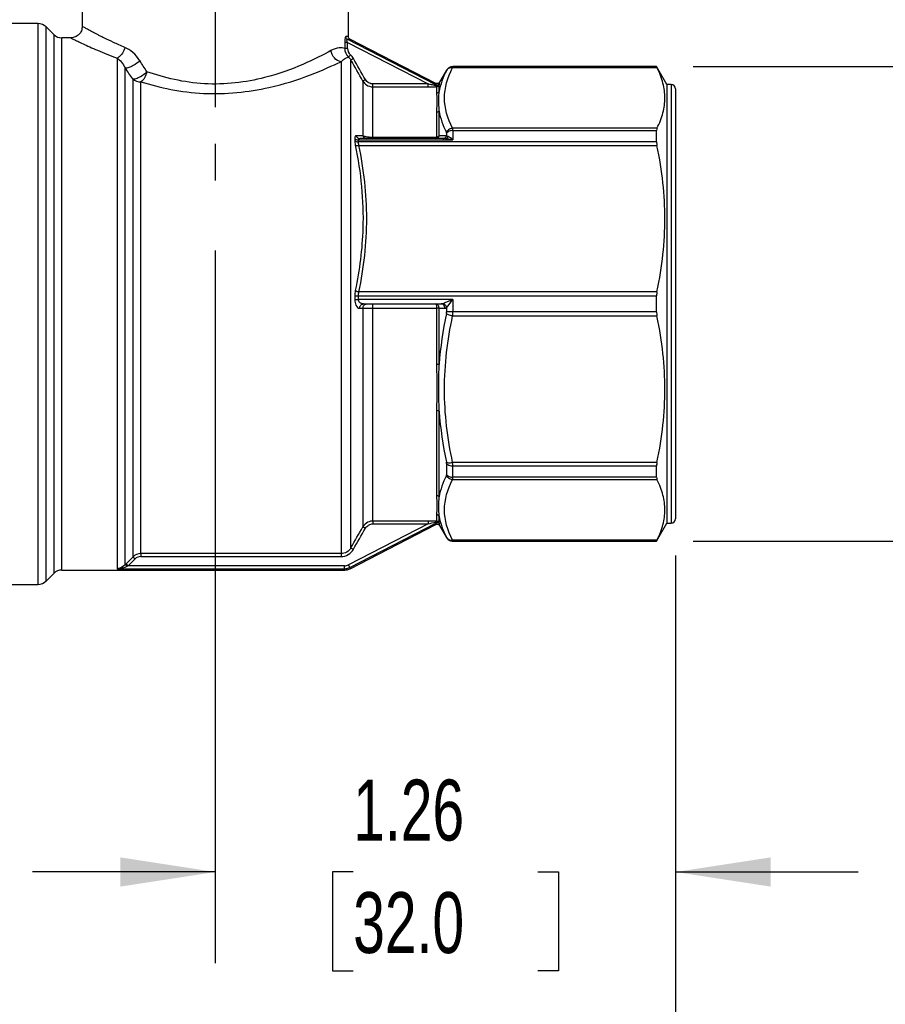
# Model space of a CAD drawing. Header units: inches. Extents: x 0.5 to 21.5, y 0.5 to 16.5.
# Tile 3 of 11: x 5.6 to 8, y 3.9 to 6.6. Entities that reach past the tile are written whole.
import ezdxf

# ---------------------------------------------------------------- set-up
doc = ezdxf.new("R2010")
doc.units = ezdxf.units.IN
doc.header["$LTSCALE"] = 2
doc.header["$MEASUREMENT"] = 0
doc.linetypes.add('SLD-Center', pattern=[0.75, 0.6, -0.05, 0.05, -0.05])
doc.linetypes.add('SLD-Solid', pattern=[0])
doc.layers.add('CENTER', color=40, linetype='SLD-Center')
doc.layers.add('DIMENSIONS', color=140, linetype='SLD-Solid', lineweight=25)
doc.styles.add('SLDTEXTSTYLE0', font='TXT', dxfattribs={"width": 0.7})
doc.dimstyles.new('SLDDIMSTYLE0', dxfattribs={"dimtxt": 0.169922, "dimasz": 0.26, "dimexe": 0, "dimexo": 0.0625, "dimgap": 0.04248, "dimtad": 0, "dimtih": 1, "dimtoh": 1, "dimrnd": 1e-09, "dimzin": 4, "dimdsep": 46, "dimtxsty": 'SLDTEXTSTYLE0', "dimsah": 1, "dimcen": 0.09, "dimadec": 0, "dimazin": 1, "dimtfac": 1, "dimtmove": 0, "dimatfit": 0, "dimfxl": 0, "dimfrac": 2, "dimtolj": 1, "dimtzin": 12, "dimarcsym": 0})
doc.dimstyles.new('SLDDIMSTYLE1', dxfattribs={"dimtxt": 0.169922, "dimasz": 0.26, "dimexe": 0, "dimexo": 0.0625, "dimgap": 0.04248, "dimtad": 0, "dimtih": 1, "dimtoh": 1, "dimrnd": 1e-09, "dimzin": 12, "dimdsep": 46, "dimtxsty": 'SLDTEXTSTYLE0', "dimsah": 1, "dimcen": 0.09, "dimadec": 0, "dimazin": 3, "dimtfac": 1, "dimtmove": 0, "dimatfit": 0, "dimfxl": 0, "dimfrac": 2, "dimtolj": 1, "dimtzin": 12, "dimarcsym": 0})
doc.dimstyles.new('SLDDIMSTYLE2', dxfattribs={"dimtxt": 0.169922, "dimasz": 0.26, "dimexe": 0, "dimexo": 0.0625, "dimgap": 0.04248, "dimtad": 0, "dimtih": 1, "dimtoh": 1, "dimrnd": 1e-09, "dimzin": 12, "dimdsep": 46, "dimtxsty": 'SLDTEXTSTYLE0', "dimsah": 1, "dimcen": 0.09, "dimadec": 0, "dimazin": 3, "dimtfac": 1, "dimtofl": 0, "dimtmove": 0, "dimatfit": 3, "dimfxl": 0, "dimfrac": 2, "dimtolj": 1, "dimtzin": 12, "dimarcsym": 0})

# ---------------------------------------------------------------- blocks, each defined once
blk = doc.blocks.new('_D')
at = {"layer": 'DIMENSIONS'}
for p, q in [((8.2965, 6.4334), (8.2965, 6.9334)), ((7.4333, 6.4334), (8.5465, 6.4334)), ((8.0441, 5.7891), (7.987, 5.7891)), ((7.987, 5.7891), (7.987, 5.519)), ((8.549, 5.7891), (8.606, 5.7891)), ((8.606, 5.7891), (8.606, 5.519)), ((7.987, 5.519), (8.0441, 5.519)), ((8.606, 5.519), (8.549, 5.519)), ((7.4333, 5.1342), (8.5465, 5.1342)), ((8.2965, 5.1342), (8.2965, 4.6342))]:
    blk.add_line(p, q, dxfattribs=at)
for points in [[(8.2965, 6.4334), (8.3365, 6.6934), (8.2565, 6.6934)], [(8.2965, 5.1342), (8.2565, 4.8742), (8.3365, 4.8742)]]:
    blk.add_solid(points, dxfattribs=at)
at = {"layer": 'DIMENSIONS', "char_height": 0.16667, "attachment_point": 1, "style": 'SLDTEXTSTYLE0'}
for s, insert in [('1.30', (8.0441, 6.042)), ('33.0', (8.0441, 5.7339))]:
    blk.add_mtext(s, dxfattribs=dict(at, insert=insert))
blk = doc.blocks.new('_D_1')
at = {"layer": 'DIMENSIONS'}
for p, q in [((6.1255, 5.9297), (6.1255, 3.9787)), ((7.3853, 5.0952), (7.3853, 3.9787)), ((6.1255, 4.2287), (5.6255, 4.2287)), ((6.5029, 4.2287), (6.4459, 4.2287)), ((6.4459, 4.2287), (6.4459, 3.9586)), ((7.0079, 4.2287), (7.0649, 4.2287)), ((7.0649, 4.2287), (7.0649, 3.9586)), ((7.3853, 4.2287), (7.8853, 4.2287)), ((6.4459, 3.9586), (6.5029, 3.9586)), ((7.0649, 3.9586), (7.0079, 3.9586))]:
    blk.add_line(p, q, dxfattribs=at)
for points in [[(6.1255, 4.2287), (5.8655, 4.2687), (5.8655, 4.1887)], [(7.3853, 4.2287), (7.6453, 4.1887), (7.6453, 4.2687)]]:
    blk.add_solid(points, dxfattribs=at)
at = {"layer": 'DIMENSIONS', "char_height": 0.16667, "attachment_point": 1, "style": 'SLDTEXTSTYLE0'}
for s, insert in [('1.26', (6.5029, 4.4816)), ('32.0', (6.5029, 4.1735))]:
    blk.add_mtext(s, dxfattribs=dict(at, insert=insert))
blk = doc.blocks.new('_D_2')
at = {"layer": 'DIMENSIONS'}
for p, q in [((4.8656, 5.0952), (4.8656, 3.0338)), ((7.3853, 5.0952), (7.3853, 3.0338)), ((4.8656, 3.2838), (5.6428, 3.2838)), ((5.873, 3.2838), (5.816, 3.2838)), ((5.816, 3.2838), (5.816, 3.0137)), ((6.378, 3.2838), (6.435, 3.2838)), ((6.435, 3.2838), (6.435, 3.0137)), ((7.3853, 3.2838), (6.6082, 3.2838)), ((5.816, 3.0137), (5.873, 3.0137)), ((6.435, 3.0137), (6.378, 3.0137))]:
    blk.add_line(p, q, dxfattribs=at)
for points in [[(4.8656, 3.2838), (5.1256, 3.2438), (5.1256, 3.3238)], [(7.3853, 3.2838), (7.1253, 3.3238), (7.1253, 3.2438)]]:
    blk.add_solid(points, dxfattribs=at)
at = {"layer": 'DIMENSIONS', "char_height": 0.16667, "attachment_point": 1, "style": 'SLDTEXTSTYLE0'}
for s, insert in [('2.52', (5.873, 3.5367)), ('64.0', (5.873, 3.2286))]:
    blk.add_mtext(s, dxfattribs=dict(at, insert=insert))
blk = doc.blocks.new('_D_3')
at = {"layer": 'DIMENSIONS'}
for p, q in [((5.8824, 7.4669), (3.8282, 7.4669)), ((4.0782, 7.4669), (4.0782, 6.5496)), ((3.8258, 6.2415), (3.7687, 6.2415)), ((3.7687, 6.2415), (3.7687, 5.9714)), ((4.3307, 6.2415), (4.3878, 6.2415)), ((4.3878, 6.2415), (4.3878, 5.9714)), ((3.7687, 5.9714), (3.8258, 5.9714)), ((4.3878, 5.9714), (4.3307, 5.9714)), ((4.0782, 5.0161), (4.0782, 5.9334)), ((4.8056, 5.0161), (3.8282, 5.0161)), ((5.3562, 5.0161), (4.9256, 5.0161))]:
    blk.add_line(p, q, dxfattribs=at)
for points in [[(4.0782, 7.4669), (4.0382, 7.2069), (4.1182, 7.2069)], [(4.0782, 5.0161), (4.1182, 5.2761), (4.0382, 5.2761)]]:
    blk.add_solid(points, dxfattribs=at)
at = {"layer": 'DIMENSIONS', "char_height": 0.16667, "attachment_point": 1, "style": 'SLDTEXTSTYLE0'}
for s, insert in [('2.45', (3.8258, 6.4944)), ('62.3', (3.8258, 6.1863))]:
    blk.add_mtext(s, dxfattribs=dict(at, insert=insert))

msp = doc.modelspace()

# ---------------------------------------------------------------- linework, layer by layer
for p, q in [((5.7613, 7.022), (5.7613, 6.5436)), ((6.4897, 6.5159), (6.4897, 6.6184)), ((5.64, 6.5515), (5.5546, 6.5515)), ((5.64, 6.5515), (5.64, 5.0161)), ((5.6832, 6.5214), (5.6623, 6.5423)), ((5.6623, 5.0253), (5.6623, 6.5423)), ((5.6832, 6.5214), (5.6832, 5.0462)), ((5.7299, 6.5121), (5.7055, 6.5121)), ((5.7055, 5.0554), (5.7055, 6.5121)), ((6.4796, 6.4995), (6.4796, 6.4832)), ((6.7292, 6.3836), (6.4868, 6.5086)), ((6.4873, 6.4832), (6.4873, 6.4995)), ((6.4873, 6.4995), (6.7077, 6.3859)), ((6.729, 6.3876), (6.494, 6.5089)), ((5.8565, 6.4569), (5.8565, 5.059)), ((6.4695, 6.4469), (6.4695, 5.1002)), ((6.4968, 5.1161), (6.4968, 6.4515)), ((5.8788, 5.0698), (5.8788, 6.4297)), ((6.7584, 6.4236), (6.7395, 6.3907)), ((6.7584, 6.4236), (6.7584, 6.4232)), ((6.7751, 6.4306), (7.3344, 6.4306)), ((7.3333, 6.4334), (6.7755, 6.4334)), ((6.7755, 6.433), (6.7755, 6.4334)), ((7.3333, 6.433), (6.7755, 6.433)), ((7.3617, 6.3842), (7.3333, 6.4334)), ((7.3333, 6.433), (7.3333, 6.4334)), ((5.8997, 6.3997), (5.8997, 5.0909)), ((5.922, 5.1002), (5.922, 6.3916)), ((6.5297, 6.3939), (6.5297, 6.2439)), ((6.7077, 6.3859), (6.557, 6.3859)), ((6.557, 6.2394), (6.557, 6.3781)), ((6.557, 6.3781), (6.7077, 6.3781)), ((6.7312, 6.3787), (6.7312, 6.3612)), ((6.738, 6.365), (6.738, 6.3826)), ((7.3735, 6.3842), (7.3617, 6.3842)), ((7.3617, 6.3842), (7.3617, 5.1834)), ((7.3735, 6.3842), (7.3735, 5.1834)), ((7.3853, 6.3724), (7.3853, 5.1952)), ((6.7312, 6.3084), (6.7312, 6.2409)), ((6.738, 6.2439), (6.738, 6.3119)), ((7.3344, 6.2645), (6.7751, 6.2645)), ((6.7755, 6.2584), (6.7755, 6.2329)), ((6.7755, 6.2584), (7.3333, 6.2584)), ((7.3333, 6.2273), (7.3333, 6.2584)), ((6.507, 6.237), (6.507, 6.2314)), ((6.5172, 6.2273), (6.5172, 6.2329)), ((6.5172, 6.2329), (6.7755, 6.2329)), ((7.3333, 6.2273), (6.5172, 6.2273)), ((6.7556, 6.2365), (6.5213, 6.2365)), ((6.7307, 6.2394), (6.557, 6.2394)), ((6.7584, 6.2512), (6.7584, 6.2441)), ((6.5187, 6.2179), (7.3344, 6.2179)), ((6.507, 5.806), (6.507, 5.7959)), ((6.5172, 5.7958), (6.5172, 5.8058)), ((6.5172, 5.8058), (7.3333, 5.8058)), ((6.7755, 5.7958), (6.5172, 5.7958)), ((7.3344, 5.8168), (6.5187, 5.8168)), ((6.7755, 5.7958), (6.7755, 5.7618)), ((7.3333, 5.7618), (7.3333, 5.8058)), ((6.5206, 5.7721), (6.5297, 5.7721)), ((6.5297, 5.7721), (6.5297, 5.1737)), ((6.5309, 5.7838), (6.7437, 5.7838)), ((6.557, 5.1895), (6.557, 5.7722)), ((6.557, 5.7722), (6.7312, 5.7722)), ((6.7312, 5.7722), (6.7312, 5.6193)), ((6.738, 5.7721), (6.738, 5.7722)), ((6.738, 5.7721), (6.7539, 5.7721)), ((6.738, 5.6182), (6.738, 5.7721)), ((6.7584, 5.7734), (6.7584, 5.7621)), ((6.7751, 5.7508), (7.3344, 5.7508)), ((7.3333, 5.7618), (6.7755, 5.7618)), ((6.7312, 5.4918), (6.7312, 5.2592)), ((6.738, 5.2557), (6.738, 5.4899)), ((6.7584, 5.347), (6.7584, 5.3164)), ((7.3344, 5.3497), (6.7751, 5.3497)), ((6.7755, 5.3403), (7.3333, 5.3403)), ((6.7755, 5.3092), (6.7755, 5.3403)), ((7.3333, 5.3092), (7.3333, 5.3403)), ((6.7751, 5.3031), (7.3344, 5.3031)), ((7.3333, 5.3092), (6.7755, 5.3092)), ((6.7312, 5.2064), (6.7312, 5.1888)), ((6.738, 5.1849), (6.738, 5.2026)), ((6.7077, 5.1817), (6.49, 5.0694)), ((6.4936, 5.0625), (6.7292, 5.184)), ((6.4945, 5.059), (6.729, 5.18)), ((6.7077, 5.1895), (6.557, 5.1895)), ((6.557, 5.1817), (6.7077, 5.1817)), ((6.7395, 5.1769), (6.7584, 5.144)), ((7.3333, 5.1342), (7.3617, 5.1834)), ((7.3617, 5.1834), (7.3735, 5.1834)), ((6.7584, 5.1444), (6.7584, 5.144)), ((7.3344, 5.1369), (6.7751, 5.1369)), ((6.7755, 5.1346), (7.3333, 5.1346)), ((6.7755, 5.1342), (6.7755, 5.1346)), ((6.7755, 5.1342), (7.3333, 5.1342)), ((7.3333, 5.1342), (7.3333, 5.1346)), ((6.4695, 5.1002), (5.922, 5.1002)), ((5.922, 5.0923), (6.4695, 5.0923)), ((5.6623, 5.0253), (5.6832, 5.0462)), ((5.7055, 5.0554), (6.4801, 5.0554)), ((5.8565, 5.059), (6.4792, 5.059)), ((6.4792, 5.0668), (5.8869, 5.0668)), ((5.5546, 5.0161), (5.64, 5.0161))]:
    msp.add_line(p, q)
at = {"flags": 128}
for points in [[(5.8997, 5.0909), (5.8894, 5.0805), (5.8813, 5.0723)], [(5.8869, 5.0668), (5.8972, 5.0772), (5.9053, 5.0854)]]:
    msp.add_lwpolyline(points, dxfattribs=at)
for centre, radius, start, end in [((5.64, 6.52), 0.0315, 45, 90), ((5.7055, 6.5436), 0.0315, 225, 270), ((-78.294, -42.1067), 97.7106, 29.760091, 29.799003), ((-76.7801, -41.2352), 95.9717, 29.757053, 29.796674), ((6.7755, 6.4137), 0.0197, 90, 150), ((5.9217, 6.4253), 0.0337, 229.3429, 270.513), ((6.7312, 6.3866), 0.00789, 269.9025, 329.6462), ((7.3735, 6.3724), 0.0118, 0, 90), ((6.7312, 5.181), 0.00789, 30.3538, 90.0975), ((7.3735, 5.1952), 0.0118, 270, 0), ((-78.294, 53.6743), 97.7106, 330.200997, 330.239909), ((-76.7801, 52.8028), 95.9717, 330.203326, 330.242947), ((6.7755, 5.1539), 0.0197, 210, 270), ((6.1398, 4.8157), 0.3643, 135.2024, 135.7627), ((5.7055, 5.0239), 0.0315, 90, 135), ((5.64, 5.0476), 0.0315, 270, 315)]:
    msp.add_arc(centre, radius, start, end)
for centre, major_axis, ratio, start_param, end_param in [((6.5051, 6.48), (-0.0098, 0.018), 0.824353, 0.985769, 1.984793), ((6.6678, 5.1972), (-0.953, 1.5595), 0.012807, 5.605157, 5.637167), ((6.4846, 6.448), (0.0177, -0.0221), 0.703882, 1.3523, 1.812221), ((6.5299, 5.4562), (-0.8679, 1.2747), 0.009671, 5.5391, 5.574828), ((6.7549, 6.4169), (0.00356, 0.00632), 0.019822, 5.753511, 6.248167), ((6.7549, 6.2473), (0.00233, 0.007), 0.385361, 5.423957, 5.918613), ((6.5197, 6.2128), (-0.0089, 0.0292), 0.30898, 0.792919, 1.283657), ((6.7195, 6.246), (0.0114, -0.0063), 0.403339, 6.208705, 6.501315), ((6.5197, 5.8087), (0.0013, 0.0312), 0.403473, 1.185326, 1.676064), ((6.7545, 5.7876), (0.0013, 0.0155), 0.706821, 3.199086, 3.618313), ((6.7549, 5.7613), (0.0004, 0.00865), 0.409067, 4.33027, 4.824926), ((6.7549, 5.352), (-0.00248, 0.00802), 0.317859, 3.939793, 4.434449), ((6.7549, 5.3202), (-0.00233, 0.007), 0.385361, 3.506165, 4.000821), ((6.7549, 5.1507), (-0.00356, 0.00632), 0.019822, 3.176611, 3.671267), ((5.9193, 5.0752), (0.0184, 0.008), 0.824883, 1.087819, 2.023316), ((6.4811, 5.0828), (0.0188, 0.0046), 0.812502, 4.422052, 5.002726), ((5.8887, 5.0668), (0.0158, 0.0079), 0.047734, 1.666314, 1.827926)]:
    msp.add_ellipse(centre, major_axis=major_axis, ratio=ratio, start_param=start_param, end_param=end_param)
for points, knots in [([(5.7614, 6.5436), (5.7609, 6.5394), (5.7599, 6.5312), (5.7527, 6.5208), (5.7422, 6.5136), (5.734, 6.5126), (5.7299, 6.5121)], [0, 0, 0, 0, 0.250337, 0.50009, 0.750043, 1, 1, 1, 1]), ([(5.8779, 6.486), (5.8671, 6.4906), (5.8469, 6.4993), (5.8263, 6.5091), (5.813, 6.5158), (5.8049, 6.52), (5.7981, 6.5236), (5.7887, 6.5286), (5.778, 6.5343), (5.7683, 6.5396), (5.7624, 6.5429), (5.7617, 6.5433), (5.7613, 6.5436)], [0, 0, 0, 0, 0.1559958, 0.2916799, 0.3519311, 0.4071134, 0.4572351, 0.5025174, 0.6312527, 0.7570395, 0.8802086, 1, 1, 1, 1]), ([(5.7299, 6.5121), (5.7303, 6.5119), (5.7311, 6.5115), (5.7377, 6.5082), (5.7482, 6.5031), (5.7628, 6.4961), (5.7812, 6.4877), (5.81, 6.4749), (5.8379, 6.4641), (5.8565, 6.4569)], [0, 0, 0, 0, 0.123028, 0.24628, 0.370071, 0.495799, 0.621068, 0.746126, 1, 1, 1, 1]), ([(6.4827, 6.5156), (6.4824, 6.5156), (6.4816, 6.5148), (6.4801, 6.51), (6.4796, 6.5035), (6.4796, 6.4995)], [0, 0, 0, 0, 0.0130569, 0.0304661, 0.0609322, 0.0609322, 0.0609322, 0.0609322]), ([(6.4873, 6.4995), (6.4856, 6.4995), (6.4838, 6.4995), (6.4811, 6.4995), (6.4801, 6.4995), (6.4796, 6.4995)], [0, 0, 0, 0, 0.5, 0.5, 1, 1, 1, 1]), ([(6.4868, 6.5086), (6.4854, 6.5094), (6.4834, 6.5115), (6.4827, 6.5144), (6.4827, 6.5156)], [0, 0, 0, 0, 0.571429, 1, 1, 1, 1]), ([(6.4873, 6.4995), (6.4865, 6.502), (6.4856, 6.5057), (6.486, 6.5084), (6.4865, 6.5087), (6.4868, 6.5086)], [0, 0, 0, 0, 0.0304661, 0.0478753, 0.0609322, 0.0609322, 0.0609322, 0.0609322]), ([(6.4939, 6.5089), (6.4932, 6.5093), (6.492, 6.51), (6.4907, 6.5117), (6.4898, 6.5137), (6.4896, 6.5152), (6.4896, 6.5159)], [0, 0, 0, 0, 0.249962, 0.499945, 0.749882, 1, 1, 1, 1]), ([(5.8779, 6.486), (5.8768, 6.4805), (5.873, 6.4712), (5.8647, 6.4614), (5.8593, 6.458), (5.8565, 6.4569)], [0, 0, 0, 0, 0.428571, 0.714286, 1, 1, 1, 1]), ([(6.4421, 6.4772), (6.4015, 6.4554), (6.2951, 6.4011), (6.0945, 6.3763), (5.9848, 6.4031), (5.9382, 6.4194)], [0, 0, 0, 0, 0.700105, 1.166842, 1.633579, 1.633579, 1.633579, 1.633579]), ([(6.4873, 6.4832), (6.4853, 6.4832), (6.4818, 6.4832), (6.48, 6.4832), (6.4796, 6.4832)], [0, 0, 0, 0, 0.571429, 1.000006, 1.000006, 1.000006, 1.000006]), ([(5.9189, 6.4497), (5.9141, 6.4448), (5.9032, 6.4365), (5.8879, 6.4299), (5.8812, 6.4292), (5.8788, 6.4297)], [0, 0, 0, 0, 0.428571, 0.714286, 1, 1, 1, 1]), ([(5.922, 6.3916), (5.9726, 6.3761), (6.0919, 6.3504), (6.3098, 6.3741), (6.4254, 6.426), (6.4695, 6.4469)], [0, 0, 0, 0, 0.466737, 0.933474, 1.633579, 1.633579, 1.633579, 1.633579]), ([(6.4955, 6.4654), (6.4944, 6.4641), (6.4918, 6.4612), (6.4904, 6.4597), (6.4903, 6.4595)], [0, 0, 0, 0, 0.428571, 1, 1, 1, 1]), ([(6.5036, 6.4554), (6.5021, 6.4546), (6.4987, 6.4526), (6.4969, 6.4516), (6.4968, 6.4515)], [0, 0, 0, 0, 0.428571, 1, 1, 1, 1]), ([(5.8997, 6.3997), (5.902, 6.3995), (5.9082, 6.4005), (5.9226, 6.407), (5.9332, 6.4147), (5.9382, 6.4194)], [0, 0, 0, 0, 0.285714, 0.571429, 1, 1, 1, 1]), ([(6.7751, 6.2645), (6.7609, 6.2918), (6.7527, 6.3197), (6.7529, 6.3755), (6.7609, 6.4033), (6.7751, 6.4306)], [0, 0, 0, 0, 0.5, 0.5, 1, 1, 1, 1]), ([(6.7751, 6.4306), (6.7711, 6.431), (6.7641, 6.4294), (6.7594, 6.4247), (6.758, 6.4223)], [0, 0, 0, 0, 0.571429, 1, 1, 1, 1]), ([(6.7755, 6.433), (6.7726, 6.433), (6.7657, 6.4315), (6.7604, 6.4266), (6.7584, 6.4232)], [0, 0, 0, 0, 0.428571, 1, 1, 1, 1]), ([(7.3344, 6.2645), (7.3418, 6.2792), (7.3472, 6.2932), (7.3543, 6.3207), (7.356, 6.3341), (7.356, 6.361), (7.3543, 6.3744), (7.3472, 6.4019), (7.3418, 6.416), (7.3344, 6.4306)], [0, 0, 0, 0, 0.25, 0.25, 0.5, 0.5, 0.75, 0.75, 1, 1, 1, 1]), ([(6.5366, 6.3978), (6.5346, 6.3967), (6.5312, 6.3947), (6.5298, 6.394), (6.5297, 6.3939)], [0, 0, 0, 0, 0.571429, 1, 1, 1, 1]), ([(6.5297, 6.3939), (6.5321, 6.3898), (6.5397, 6.3815), (6.5507, 6.3781), (6.557, 6.3781)], [0, 0, 0, 0, 0.02686718, 0.06269009, 0.06269009, 0.06269009, 0.06269009]), ([(6.557, 6.3859), (6.5529, 6.3859), (6.5488, 6.387), (6.5416, 6.3912), (6.5386, 6.3942), (6.5366, 6.3978)], [0, 0, 0, 0, 0.5, 0.5, 1, 1, 1, 1]), ([(6.7395, 6.3907), (6.7389, 6.3899), (6.7377, 6.3883), (6.7349, 6.3869), (6.7319, 6.3865), (6.73, 6.3873), (6.729, 6.3876)], [0, 0, 0, 0, 0.2499416, 0.4998825, 0.7495962, 1, 1, 1, 1]), ([(6.557, 6.3781), (6.557, 6.3783), (6.557, 6.38), (6.557, 6.3837), (6.557, 6.3859)], [0, 0, 0, 0, 0.428571, 1, 1, 1, 1]), ([(6.7077, 6.3781), (6.7077, 6.3783), (6.7077, 6.3793), (6.7077, 6.3821), (6.7077, 6.384), (6.7077, 6.3859)], [0, 0, 0, 0, 0.5, 0.5, 1, 1, 1, 1]), ([(6.7286, 6.3815), (6.725, 6.3821), (6.718, 6.3836), (6.7108, 6.3852), (6.7077, 6.3859)], [0, 0, 0, 0, 0.0350084, 0.0612647, 0.0612647, 0.0612647, 0.0612647]), ([(6.7077, 6.3781), (6.7111, 6.3781), (6.7192, 6.3781), (6.7271, 6.3784), (6.7312, 6.3787)], [0, 0, 0, 0, 0.0262563, 0.0612647, 0.0612647, 0.0612647, 0.0612647]), ([(6.738, 6.3826), (6.7377, 6.3823), (6.7372, 6.3816), (6.7361, 6.381), (6.7351, 6.3806), (6.7335, 6.3803), (6.7313, 6.3804), (6.7294, 6.3811), (6.7286, 6.3815)], [0, 0, 0, 0, 0.153243, 0.287835, 0.403555, 0.501073, 0.761834, 1, 1, 1, 1]), ([(6.7312, 6.3787), (6.7308, 6.3788), (6.7298, 6.3794), (6.729, 6.3806), (6.7286, 6.3815)], [0, 0, 0, 0, 0.428571, 1, 1, 1, 1]), ([(6.7396, 6.3866), (6.7385, 6.3847), (6.7349, 6.3822), (6.7307, 6.3828), (6.7292, 6.3836)], [0, 0, 0, 0, 0.571429, 1, 1, 1, 1]), ([(6.7312, 6.3612), (6.7312, 6.3558), (6.7321, 6.341), (6.7312, 6.3212), (6.7312, 6.3084)], [-0.3557882, -0.3557882, -0.3557882, -0.3557882, -0.2033076, 0, 0, 0, 0]), ([(6.738, 6.3119), (6.7375, 6.3239), (6.7378, 6.3432), (6.7376, 6.359), (6.738, 6.365)], [-0.3557584, -0.3557584, -0.3557584, -0.3557584, -0.1524509, 0, 0, 0, 0]), ([(6.7751, 6.2645), (6.7721, 6.2643), (6.7651, 6.2622), (6.7599, 6.257), (6.758, 6.2536)], [0, 0, 0, 0, 0.428571, 1, 1, 1, 1]), ([(6.7755, 6.2584), (6.7721, 6.2584), (6.7686, 6.2577), (6.7627, 6.2552), (6.7602, 6.2534), (6.7584, 6.2512)], [0, 0, 0, 0, 0.5, 0.5, 1, 1, 1, 1]), ([(6.507, 6.237), (6.5079, 6.2359), (6.5108, 6.2338), (6.5149, 6.2329), (6.5172, 6.2329)], [0, 0, 0, 0, 0.428571, 1, 1, 1, 1]), ([(6.5111, 6.2442), (6.512, 6.2416), (6.515, 6.2378), (6.5194, 6.2365), (6.5213, 6.2365)], [0, 0, 0, 0, 0.571429, 1, 1, 1, 1]), ([(6.5297, 6.2439), (6.5304, 6.2421), (6.5331, 6.2382), (6.5375, 6.2365), (6.54, 6.2365)], [0, 0, 0, 0, 0.428571, 1, 1, 1, 1]), ([(6.557, 6.2394), (6.5534, 6.2394), (6.5461, 6.2398), (6.5362, 6.2414), (6.5317, 6.243), (6.5297, 6.2439)], [0, 0, 0, 0, 0.01741071, 0.03482142, 0.06093749, 0.06093749, 0.06093749, 0.06093749]), ([(6.7307, 6.2394), (6.7317, 6.2391), (6.7334, 6.2388), (6.7349, 6.2391), (6.7355, 6.2394)], [0, 0, 0, 0, 0.571429, 1, 1, 1, 1]), ([(6.7482, 6.2365), (6.7501, 6.2365), (6.7545, 6.2378), (6.7575, 6.2416), (6.7584, 6.2441)], [0, 0, 0, 0, 0.428571, 1, 1, 1, 1]), ([(6.7556, 6.2365), (6.7569, 6.2365), (6.7598, 6.2374), (6.7621, 6.24), (6.7631, 6.2419)], [0, 0, 0, 0, 0.428571, 1, 1, 1, 1]), ([(6.7556, 6.2365), (6.7614, 6.2365), (6.7682, 6.2352), (6.7751, 6.233), (6.7753, 6.233), (6.7755, 6.2329)], [-0.00216043, -0.00216043, -0.00216043, -0.00216043, 0.06548516, 0.06548516, 0.06764559, 0.06764559, 0.06764559, 0.06764559]), ([(6.7755, 6.2329), (6.7754, 6.233), (6.7752, 6.2332), (6.7709, 6.2374), (6.7667, 6.2406), (6.7631, 6.2419)], [-0.00216043, -0.00216043, -0.00216043, -0.00216043, 0, 0, 0.06764559, 0.06764559, 0.06764559, 0.06764559]), ([(6.5085, 6.2185), (6.524, 6.1435), (6.5374, 6.0098), (6.5202, 5.8771), (6.5085, 5.821)], [0, 0, 0, 0, 0.633795, 1.109142, 1.109142, 1.109142, 1.109142]), ([(6.5085, 6.2185), (6.5093, 6.218), (6.5122, 6.2172), (6.5163, 6.2174), (6.5187, 6.2179)], [0, 0, 0, 0, 0.428571, 1, 1, 1, 1]), ([(6.5187, 5.8168), (6.5323, 5.8828), (6.54, 5.95), (6.5399, 6.0845), (6.5323, 6.1518), (6.5187, 6.2179)], [0, 0, 0, 0, 0.5, 0.5, 1, 1, 1, 1]), ([(7.3344, 5.8168), (7.3418, 5.8522), (7.3472, 5.8861), (7.3543, 5.9525), (7.356, 5.9849), (7.356, 6.0497), (7.3543, 6.0822), (7.3472, 6.1485), (7.3418, 6.1824), (7.3344, 6.2179)], [0, 0, 0, 0, 0.25, 0.25, 0.5, 0.5, 0.75, 0.75, 1, 1, 1, 1]), ([(6.507, 5.806), (6.5079, 5.8059), (6.5108, 5.8058), (6.5149, 5.8058), (6.5172, 5.8058)], [0, 0, 0, 0, 0.428571, 1, 1, 1, 1]), ([(6.507, 5.7959), (6.507, 5.7902), (6.51, 5.7771), (6.5168, 5.7721), (6.5206, 5.7721)], [0, 0, 0, 0, 0.043819, 0.1022443, 0.1022443, 0.1022443, 0.1022443]), ([(6.5085, 5.821), (6.5096, 5.8199), (6.5128, 5.8182), (6.5169, 5.8171), (6.5187, 5.8168)], [0, 0, 0, 0, 0.571429, 1, 1, 1, 1]), ([(6.5309, 5.7838), (6.527, 5.7838), (6.5202, 5.7863), (6.5172, 5.7929), (6.5172, 5.7958)], [0, 0, 0, 0, 0.0584253, 0.1022443, 0.1022443, 0.1022443, 0.1022443]), ([(6.5297, 5.7721), (6.5321, 5.7721), (6.5398, 5.7722), (6.5508, 5.7722), (6.557, 5.7722)], [0, 0, 0, 0, 0.02232505, 0.05209179, 0.05209179, 0.05209179, 0.05209179]), ([(6.738, 5.7722), (6.7379, 5.776), (6.7352, 5.7821), (6.7308, 5.7838), (6.7289, 5.7838)], [-0.01667642, -0.01667642, -0.01667642, -0.01667642, -0.00714704, 0, 0, 0, 0]), ([(6.7289, 5.7838), (6.7294, 5.7838), (6.7305, 5.7821), (6.7312, 5.776), (6.7312, 5.7722)], [-0.01667642, -0.01667642, -0.01667642, -0.01667642, -0.00952938, 0, 0, 0, 0]), ([(6.738, 5.7722), (6.7374, 5.7722), (6.7355, 5.7722), (6.7327, 5.7722), (6.7312, 5.7722)], [0, 0, 0, 0, 0.428571, 1, 1, 1, 1]), ([(6.7751, 5.3497), (6.7609, 5.4156), (6.7527, 5.483), (6.7529, 5.6176), (6.7609, 5.6849), (6.7751, 5.7508)], [0, 0, 0, 0, 0.5, 0.5, 1, 1, 1, 1]), ([(6.7751, 5.7508), (6.7711, 5.7515), (6.7641, 5.7537), (6.7594, 5.7567), (6.758, 5.7579)], [0, 0, 0, 0, 0.571429, 1, 1, 1, 1]), ([(6.7755, 5.7618), (6.7726, 5.7618), (6.7657, 5.7619), (6.7604, 5.762), (6.7584, 5.7621)], [0, 0, 0, 0, 0.428571, 1, 1, 1, 1]), ([(7.3344, 5.3497), (7.3418, 5.3852), (7.3472, 5.4191), (7.3543, 5.4854), (7.356, 5.5178), (7.356, 5.5827), (7.3543, 5.6151), (7.3472, 5.6814), (7.3418, 5.7153), (7.3344, 5.7508)], [0, 0, 0, 0, 0.25, 0.25, 0.5, 0.5, 0.75, 0.75, 1, 1, 1, 1]), ([(6.7312, 5.6193), (6.7312, 5.6003), (6.7321, 5.5566), (6.7312, 5.5148), (6.7312, 5.4918)], [-0.3557882, -0.3557882, -0.3557882, -0.3557882, -0.2033076, 0, 0, 0, 0]), ([(6.738, 5.4899), (6.7375, 5.5134), (6.7378, 5.5557), (6.7376, 5.5993), (6.738, 5.6182)], [-0.3557584, -0.3557584, -0.3557584, -0.3557584, -0.1524509, 0, 0, 0, 0]), ([(6.758, 5.3506), (6.7594, 5.3498), (6.7641, 5.3486), (6.7711, 5.349), (6.7751, 5.3497)], [0, 0, 0, 0, 0.428571, 1, 1, 1, 1]), ([(6.7584, 5.347), (6.7604, 5.3447), (6.7657, 5.3413), (6.7726, 5.3403), (6.7755, 5.3403)], [0, 0, 0, 0, 0.571429, 1, 1, 1, 1]), ([(6.758, 5.314), (6.7599, 5.3106), (6.7651, 5.3054), (6.7721, 5.3033), (6.7751, 5.3031)], [0, 0, 0, 0, 0.571429, 1, 1, 1, 1]), ([(6.7584, 5.3164), (6.7602, 5.3142), (6.7627, 5.3123), (6.7686, 5.3098), (6.7721, 5.3092), (6.7755, 5.3092)], [0, 0, 0, 0, 0.5, 0.5, 1, 1, 1, 1]), ([(6.7751, 5.1369), (6.7609, 5.1642), (6.7529, 5.1921), (6.7527, 5.2479), (6.7609, 5.2758), (6.7751, 5.3031)], [0, 0, 0, 0, 0.5, 0.5, 1, 1, 1, 1]), ([(7.3344, 5.1369), (7.3418, 5.1516), (7.3472, 5.1657), (7.3543, 5.1931), (7.356, 5.2066), (7.356, 5.2334), (7.3543, 5.2469), (7.3472, 5.2743), (7.3418, 5.2884), (7.3344, 5.3031)], [0, 0, 0, 0, 0.25, 0.25, 0.5, 0.5, 0.75, 0.75, 1, 1, 1, 1]), ([(6.7312, 5.2592), (6.7312, 5.2496), (6.7321, 5.2291), (6.7312, 5.2136), (6.7312, 5.2064)], [-0.3557882, -0.3557882, -0.3557882, -0.3557882, -0.2033076, 0, 0, 0, 0]), ([(6.738, 5.2026), (6.7375, 5.2106), (6.7378, 5.2269), (6.7376, 5.2467), (6.738, 5.2557)], [-0.3557882, -0.3557882, -0.3557882, -0.3557882, -0.1525105, -0.0000299, -0.0000299, -0.0000299, -0.0000299]), ([(6.557, 5.1895), (6.5523, 5.1895), (6.5413, 5.187), (6.5328, 5.1791), (6.5297, 5.1737)], [0, 0, 0, 0, 0.02686718, 0.06269009, 0.06269009, 0.06269009, 0.06269009]), ([(6.5366, 5.1698), (6.5386, 5.1734), (6.5416, 5.1764), (6.5488, 5.1806), (6.5529, 5.1817), (6.557, 5.1817)], [0, 0, 0, 0, 0.5, 0.5, 1, 1, 1, 1]), ([(6.557, 5.1895), (6.557, 5.1892), (6.557, 5.1883), (6.557, 5.1855), (6.557, 5.1836), (6.557, 5.1817)], [0, 0, 0, 0, 0.5, 0.5, 1, 1, 1, 1]), ([(6.7077, 5.1895), (6.7077, 5.1892), (6.7077, 5.1871), (6.7077, 5.1833), (6.7077, 5.1817)], [0, 0, 0, 0, 0.571429, 1, 1, 1, 1]), ([(6.7286, 5.1861), (6.7289, 5.1867), (6.7297, 5.1881), (6.7306, 5.1887), (6.7312, 5.1888)], [0, 0, 0, 0, 0.428571, 1, 1, 1, 1]), ([(6.7286, 5.1861), (6.729, 5.1863), (6.7298, 5.1867), (6.7312, 5.187), (6.7326, 5.1872), (6.7343, 5.1872), (6.7364, 5.1866), (6.7374, 5.1856), (6.738, 5.1849)], [0, 0, 0, 0, 0.119202, 0.239072, 0.365081, 0.50118, 0.713666, 1, 1, 1, 1]), ([(6.729, 5.18), (6.73, 5.1803), (6.7319, 5.181), (6.7349, 5.1807), (6.7377, 5.1793), (6.7389, 5.1777), (6.7395, 5.1769)], [0, 0, 0, 0, 0.250404, 0.500118, 0.750058, 1, 1, 1, 1]), ([(6.7396, 5.181), (6.7385, 5.1829), (6.7349, 5.1854), (6.7307, 5.1848), (6.7292, 5.184)], [0, 0, 0, 0, 0.571429, 1, 1, 1, 1]), ([(6.5297, 5.1737), (6.5298, 5.1736), (6.5312, 5.1728), (6.5346, 5.1709), (6.5366, 5.1698)], [0, 0, 0, 0, 0.428571, 1, 1, 1, 1]), ([(6.758, 5.1453), (6.7594, 5.1429), (6.7641, 5.1382), (6.7711, 5.1366), (6.7751, 5.1369)], [0, 0, 0, 0, 0.4285714, 1, 1, 1, 1]), ([(6.7584, 5.1444), (6.7604, 5.141), (6.7657, 5.1361), (6.7726, 5.1346), (6.7755, 5.1346)], [0, 0, 0, 0, 0.571429, 1, 1, 1, 1]), ([(5.922, 5.1002), (5.922, 5.0999), (5.922, 5.099), (5.922, 5.0961), (5.922, 5.0942), (5.922, 5.0923)], [0, 0, 0, 0, 0.5, 0.5, 1, 1, 1, 1]), ([(6.4695, 5.1002), (6.4695, 5.0999), (6.4695, 5.0978), (6.4695, 5.094), (6.4695, 5.0923)], [0, 0, 0, 0, 0.571429, 1, 1, 1, 1]), ([(6.4968, 5.1161), (6.4969, 5.116), (6.4987, 5.115), (6.5021, 5.113), (6.5036, 5.1122)], [0, 0, 0, 0, 0.571429, 1, 1, 1, 1]), ([(5.8844, 5.0655), (5.8829, 5.067), (5.8803, 5.0692), (5.879, 5.0698), (5.8788, 5.0698)], [0, 0, 0, 0, 0.571429, 1, 1, 1, 1]), ([(5.8813, 5.0723), (5.8814, 5.0722), (5.8829, 5.0707), (5.8857, 5.068), (5.8869, 5.0668)], [0, 0, 0, 0, 0.571429, 1, 1, 1, 1]), ([(5.8997, 5.0909), (5.8998, 5.0908), (5.901, 5.0897), (5.9037, 5.0869), (5.9053, 5.0854)], [0, 0, 0, 0, 0.4285714, 1, 1, 1, 1]), ([(6.4936, 5.0625), (6.4935, 5.0626), (6.4928, 5.0641), (6.491, 5.0675), (6.49, 5.0694)], [0, 0, 0, 0, 0.428571, 1, 1, 1, 1]), ([(6.4792, 5.059), (6.4792, 5.0592), (6.4792, 5.0601), (6.4792, 5.063), (6.4792, 5.0649), (6.4792, 5.0668)], [0, 0, 0, 0, 0.5, 0.5, 1, 1, 1, 1])]:
    msp.add_open_spline(points, degree=3, knots=knots)
for points in [[(6.4896, 6.5159), (6.4896, 6.5159), (6.4873, 6.5158), (6.4827, 6.5156)], [(6.4868, 6.5086), (6.4915, 6.5088), (6.4939, 6.5089), (6.4939, 6.5089)], [(5.9189, 6.4497), (5.9078, 6.4672), (5.8928, 6.4799), (5.8779, 6.486)], [(6.4796, 6.4832), (6.4717, 6.4859), (6.4585, 6.4861), (6.4421, 6.4772)], [(6.4695, 6.4469), (6.4629, 6.4479), (6.4497, 6.4553), (6.443, 6.4699), (6.4421, 6.4772)], [(6.4796, 6.4832), (6.4796, 6.4743), (6.4837, 6.4654), (6.4903, 6.4595)], [(5.8565, 6.4569), (5.8646, 6.451), (5.8728, 6.4416), (5.8788, 6.4297)], [(6.4695, 6.4469), (6.4787, 6.4557), (6.486, 6.4588), (6.4903, 6.4595)], [(6.4903, 6.4595), (6.4928, 6.4572), (6.4951, 6.4545), (6.4968, 6.4515)], [(5.9382, 6.4194), (5.9368, 6.4135), (5.9322, 6.4018), (5.9254, 6.3939), (5.922, 6.3916)], [(6.758, 6.4223), (6.7483, 6.4035), (6.7414, 6.3843), (6.7381, 6.365)], [(6.7751, 6.4306), (6.7753, 6.4321), (6.7755, 6.4329), (6.7755, 6.433)], [(7.3333, 6.433), (7.3333, 6.4329), (7.3337, 6.4321), (7.3344, 6.4306)], [(6.7396, 6.3866), (6.7395, 6.3893), (6.7395, 6.3907), (6.7395, 6.3907)], [(6.7292, 6.3836), (6.7293, 6.3833), (6.7291, 6.3826), (6.7286, 6.3815)], [(6.729, 6.3876), (6.729, 6.3876), (6.7291, 6.3863), (6.7292, 6.3836)], [(6.7312, 6.3612), (6.7339, 6.3612), (6.7367, 6.3627), (6.738, 6.3651)], [(6.738, 6.3826), (6.739, 6.3848), (6.7396, 6.3862), (6.7396, 6.3866)], [(6.738, 6.3119), (6.7366, 6.3098), (6.7339, 6.3084), (6.7312, 6.3084)], [(6.738, 6.3119), (6.7413, 6.2923), (6.7483, 6.2728), (6.758, 6.2536)], [(6.7755, 6.2584), (6.7755, 6.261), (6.7753, 6.2631), (6.7751, 6.2645)], [(7.3344, 6.2645), (7.3337, 6.2631), (7.3333, 6.261), (7.3333, 6.2584)], [(6.5111, 6.2442), (6.5086, 6.2442), (6.507, 6.2417), (6.507, 6.237)], [(6.507, 6.2314), (6.5091, 6.2289), (6.5131, 6.2273), (6.5172, 6.2273)], [(6.5297, 6.2439), (6.5237, 6.244), (6.5175, 6.2441), (6.5111, 6.2442)], [(6.5172, 6.2329), (6.5172, 6.2353), (6.5189, 6.2365), (6.5213, 6.2365)], [(6.5187, 6.2179), (6.5178, 6.2213), (6.5172, 6.2246), (6.5172, 6.2273)], [(6.557, 6.2394), (6.557, 6.2376), (6.557, 6.2365), (6.557, 6.2365)], [(6.7289, 6.2365), (6.7312, 6.2365), (6.7336, 6.2375), (6.7355, 6.2394)], [(6.7307, 6.2394), (6.7302, 6.2375), (6.7295, 6.2365), (6.7289, 6.2365)], [(6.7312, 6.2409), (6.7339, 6.2409), (6.7366, 6.2421), (6.738, 6.2439)], [(6.7355, 6.2394), (6.7368, 6.2408), (6.7376, 6.2423), (6.738, 6.2439)], [(6.7584, 6.2441), (6.7514, 6.244), (6.7446, 6.2439), (6.738, 6.2439)], [(6.7631, 6.2419), (6.7611, 6.2425), (6.7596, 6.2433), (6.7584, 6.2441)], [(7.3333, 6.2273), (7.3333, 6.2245), (7.3337, 6.2213), (7.3344, 6.2179)], [(6.507, 5.7959), (6.5091, 5.7959), (6.5131, 5.7958), (6.5172, 5.7958)], [(6.5172, 5.8058), (6.5172, 5.8096), (6.5178, 5.8133), (6.5187, 5.8168)], [(6.7745, 5.7954), (6.7649, 5.7912), (6.7544, 5.7864), (6.7482, 5.7845)], [(6.7755, 5.7958), (6.7752, 5.7957), (6.7749, 5.7955), (6.7745, 5.7954)], [(6.7749, 5.795), (6.7751, 5.7953), (6.7753, 5.7955), (6.7755, 5.7958)], [(7.3344, 5.8168), (7.3337, 5.8133), (7.3333, 5.8096), (7.3333, 5.8058)], [(6.5206, 5.7721), (6.5207, 5.7752), (6.5229, 5.7813), (6.5282, 5.7838), (6.5309, 5.7838)], [(6.5297, 5.7721), (6.5298, 5.7752), (6.532, 5.7813), (6.5373, 5.7838), (6.54, 5.7838)], [(6.557, 5.7722), (6.557, 5.7753), (6.557, 5.7813), (6.557, 5.7838), (6.557, 5.7838)], [(6.738, 5.7721), (6.7366, 5.7721), (6.7339, 5.7722), (6.7312, 5.7722)], [(6.7482, 5.7845), (6.7468, 5.784), (6.7452, 5.7838), (6.7437, 5.7838)], [(6.7539, 5.7721), (6.7539, 5.7752), (6.7516, 5.7813), (6.7463, 5.7838), (6.7437, 5.7838)], [(6.7584, 5.7734), (6.758, 5.7761), (6.7555, 5.7813), (6.7506, 5.784), (6.7482, 5.7845)], [(6.7584, 5.7734), (6.7623, 5.7773), (6.7689, 5.7867), (6.7749, 5.795)], [(6.758, 5.7579), (6.7483, 5.7119), (6.7414, 5.6652), (6.7381, 5.6182)], [(6.7751, 5.7508), (6.7753, 5.7542), (6.7755, 5.758), (6.7755, 5.7618)], [(7.3333, 5.7618), (7.3333, 5.758), (7.3337, 5.7543), (7.3344, 5.7508)], [(6.7312, 5.6193), (6.7339, 5.6193), (6.7367, 5.6188), (6.738, 5.6182)], [(6.738, 5.4899), (6.7366, 5.4911), (6.7339, 5.4918), (6.7312, 5.4918)], [(6.738, 5.4899), (6.7413, 5.443), (6.7483, 5.3964), (6.758, 5.3506)], [(6.7755, 5.3403), (6.7755, 5.343), (6.7753, 5.3463), (6.7751, 5.3497)], [(7.3344, 5.3497), (7.3337, 5.3463), (7.3333, 5.3431), (7.3333, 5.3403)], [(6.758, 5.314), (6.7483, 5.2948), (6.7413, 5.2753), (6.738, 5.2557)], [(6.7751, 5.3031), (6.7753, 5.3045), (6.7755, 5.3066), (6.7755, 5.3092)], [(7.3333, 5.3092), (7.3333, 5.3066), (7.3337, 5.3045), (7.3344, 5.3031)], [(6.7312, 5.2592), (6.7339, 5.2592), (6.7366, 5.2578), (6.738, 5.2557)], [(6.738, 5.2025), (6.7367, 5.2048), (6.7339, 5.2064), (6.7312, 5.2064)], [(6.7381, 5.2026), (6.7414, 5.1832), (6.7483, 5.1641), (6.758, 5.1453)], [(6.7312, 5.1888), (6.7241, 5.1894), (6.7157, 5.1895), (6.7077, 5.1895)], [(6.7077, 5.1817), (6.7149, 5.1834), (6.7224, 5.185), (6.7286, 5.1861)], [(6.7286, 5.1861), (6.7291, 5.185), (6.7293, 5.1842), (6.7292, 5.184)], [(6.7292, 5.184), (6.7291, 5.1813), (6.729, 5.18), (6.729, 5.18)], [(6.7396, 5.181), (6.7396, 5.1813), (6.739, 5.1828), (6.738, 5.1849)], [(6.7395, 5.1769), (6.7395, 5.1769), (6.7395, 5.1783), (6.7396, 5.181)], [(6.7755, 5.1346), (6.7755, 5.1347), (6.7753, 5.1355), (6.7751, 5.1369)], [(7.3344, 5.1369), (7.3337, 5.1355), (7.3333, 5.1347), (7.3333, 5.1346)], [(5.922, 5.1002), (5.9138, 5.1002), (5.9055, 5.0967), (5.8997, 5.0909)], [(6.4968, 5.1161), (6.4941, 5.1113), (6.486, 5.1032), (6.475, 5.1002), (6.4695, 5.1002)], [(6.4695, 5.0923), (6.4764, 5.0923), (6.4901, 5.0961), (6.5002, 5.1062), (6.5036, 5.1122)], [(5.8788, 5.0698), (5.8731, 5.0639), (5.866, 5.0604), (5.859, 5.0593)], [(5.859, 5.0593), (5.8582, 5.0591), (5.8574, 5.059), (5.8565, 5.059)], [(5.8565, 5.059), (5.8576, 5.059), (5.8586, 5.0591), (5.8596, 5.0591)], [(5.8596, 5.0591), (5.8683, 5.0598), (5.8772, 5.0619), (5.8844, 5.0655)], [(6.4792, 5.059), (6.4842, 5.059), (6.4892, 5.0602), (6.4936, 5.0625)], [(6.4792, 5.059), (6.4798, 5.0566), (6.48, 5.0554), (6.48, 5.0554)], [(6.48, 5.0554), (6.4826, 5.0556), (6.4876, 5.0559), (6.4922, 5.0579), (6.4945, 5.059)], [(6.4945, 5.059), (6.4945, 5.059), (6.4942, 5.0601), (6.4936, 5.0625)]]:
    msp.add_open_spline(points, degree=3)
at = {"layer": 'CENTER'}
msp.add_line((6.1255, 7.522), (6.1255, 6.0297), dxfattribs=at)

# ---------------------------------------------------------------- dimensions: what is measured, and where the dimension line sits
at = {"layer": 'DIMENSIONS'}
for base, p1, p2, angle, dimstyle, picture, middle in [((4.0782, 7.4669), (5.4562, 5.0161), (5.9824, 7.4669), 90, 'SLDDIMSTYLE2', '_D_3', (4.0782, 6.2415)), ((8.2965, 5.1342), (7.3333, 6.4334), (7.3333, 5.1342), 90, 'SLDDIMSTYLE0', '_D', (8.2965, 5.7891)), ((4.8656, 3.2838), (7.3853, 5.1952), (4.8656, 5.1952), 0, 'SLDDIMSTYLE2', '_D_2', (6.1255, 3.2838))]:
    dim = msp.add_linear_dim(base=base, p1=p1, p2=p2, angle=angle, dimstyle=dimstyle, dxfattribs=at)
    dim.commit()
    dim.dimension.update_dxf_attribs({"geometry": picture, "text_midpoint": middle, "dimtype": 160})
dim = msp.add_linear_dim(base=(7.3853, 4.2287), p1=(6.1255, 6.0297), p2=(7.3853, 5.1952), dimstyle='SLDDIMSTYLE1', dxfattribs=at)
dim.commit()
dim.dimension.update_dxf_attribs({"geometry": '_D_1', "text_midpoint": (6.7554, 4.2287), "dimtype": 160})

doc.saveas('drawing.dxf')
